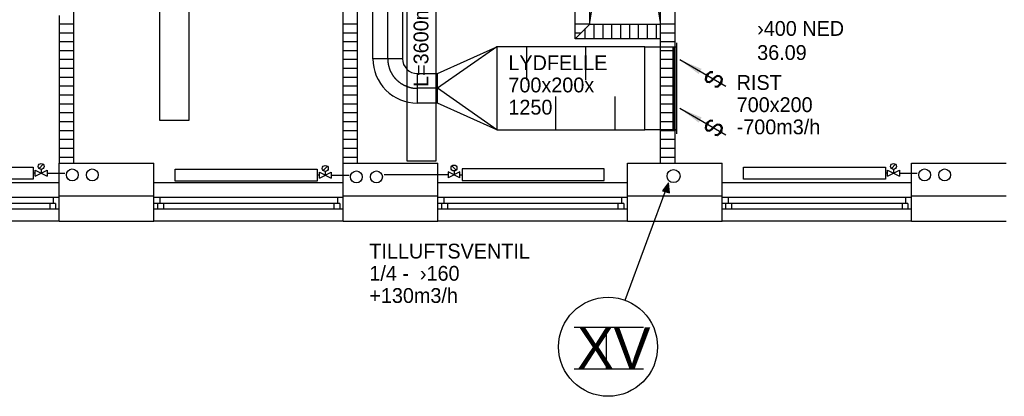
# Model space of a CAD drawing. Header units: millimetres. Extents: x 0 to 83130, y 0 to 53088.
# Tile 38 of 105: x 35672 to 43989, y 4804 to 7985. Entities that reach past the tile are written whole.
import ezdxf
from ezdxf.enums import TextEntityAlignment as Align

# ---------------------------------------------------------------- set-up
doc = ezdxf.new("R2010")
doc.units = ezdxf.units.MM
doc.header["$LTSCALE"] = 50
doc.header["$MEASUREMENT"] = 0
doc.header["$PDMODE"] = 1
doc.linetypes.add('2V-CENT', pattern=[23, 20, -1.5, 0, -1.5])
doc.linetypes.add('V-V', pattern=[2, 1, 1])
doc.layers.get('0').update_dxf_attribs({"linetype": 'CONTINUOUS'})
for name, color, linetype in [('20604A200D001$0$A12-HEL1', 251, 'CONTINUOUS'), ('20604A200D001$0$A12-HEL3', 251, 'CONTINUOUS'), ('20604A200D001$0$A12-HEL4', 251, 'CONTINUOUS'), ('20604A200D001$0$A23-HEL1', 251, 'CONTINUOUS'), ('20604A200D001$0$A24-HEL1', 251, 'CONTINUOUS'), ('20604A200D001$0$A24-HEL2', 251, 'CONTINUOUS'), ('20604A200D001$0$A24-SKR1', 251, 'CONTINUOUS'), ('V050', 1, 'CONTINUOUS'), ('V051', 1, 'CONTINUOUS'), ('V060-', 3, 'CONTINUOUS'), ('V061-', 1, 'CONTINUOUS'), ('V070-', 3, 'CONTINUOUS'), ('V071-', 1, 'CONTINUOUS'), ('V090-', 2, 'CONTINUOUS'), ('V091', 1, 'CONTINUOUS'), ('V100-', 6, 'CONTINUOUS'), ('V110', 1, 'CONTINUOUS'), ('V111', 3, 'CONTINUOUS'), ('xref', 7, 'CONTINUOUS')]:
    doc.layers.add(name, color=color, linetype=linetype)
doc.styles.add('FISO', font='fiso')
doc.styles.add('ISO', font='ISO')
doc.styles.add('SIMPLEX', font='SIMPLEX')

# ---------------------------------------------------------------- blocks, each defined once
blk = doc.blocks.new('VUN')
at = {"color": 0}
blk.add_circle((0, 0), 0.5, dxfattribs=at)
blk = doc.blocks.new('CBOJ90_PB', base_point=(86107, 31352))
at = {"color": 0, "linetype": 'ByBlock'}
blk.add_arc((86106, 31353), 1, 270, 360, dxfattribs=at)
blk = doc.blocks.new('KBOJ90_PB', base_point=(86107, 31352))
at = {"color": 0, "linetype": 'ByBlock'}
for p, q in [((86106.5, 31353), (86107.5, 31353)), ((86106, 31352.5), (86106, 31351.5))]:
    blk.add_line(p, q, dxfattribs=at)
for radius in [1.5, 0.5]:
    blk.add_arc((86106, 31353), radius, 270, 360, dxfattribs=at)
blk = doc.blocks.new('3BOJ90_PB', base_point=(86107, 31352))
for p in [(86107, 31353), (86106, 31352)]:
    blk.add_point(p)
at = {"color": 1, "linetype": '2V-CENT'}
blk.add_blockref('CBOJ90_PB', (86107, 31352), dxfattribs=at)
at = {"color": 0, "linetype": 'ByBlock'}
blk.add_blockref('KBOJ90_PB', (86107, 31352), dxfattribs=at)
at = {"style": 'ISO', "flags": 3}
blk.add_attdef('0', (86107, 31352), '', height=1, dxfattribs=at)
blk = doc.blocks.new('KRODIMF_700X250X500')
at = {"color": 0, "linetype": 'ByBlock'}
for p, q in [((-250, -350), (-250, 350)), ((-250, 350), (250, 125)), ((250, 125), (250, -125)), ((250, -125), (-250, -350))]:
    blk.add_line(p, q, dxfattribs=at)
at = {"color": 1, "linetype": 'Continuous'}
for p in [(-250, 350), (-250, -350)]:
    blk.add_line(p, (250, 0), dxfattribs=at)
blk = doc.blocks.new('2RODIMF_700X250X500')
for p in [(-250, 0), (250, 0)]:
    blk.add_point(p)
at = {"color": 0, "linetype": 'ByBlock'}
blk.add_blockref('KRODIMF_700X250X500', (0, 0), dxfattribs=at)
at = {"style": 'FISO', "flags": 3}
blk.add_attdef('0', (0, 0), '', height=1, dxfattribs=at)
blk = doc.blocks.new('LD_P_A')
for p, q in [((1, 1), (0, 1)), ((0, 1), (0, 0)), ((1, 0), (1, 1)), ((0, 0), (1, 0))]:
    blk.add_line(p, q)
at = {"color": 1}
for p, q in [((0.2, 1), (0.2, 0.6)), ((0.6, 1), (0.6, 0.6)), ((0.4, 0), (0.4, 0.4)), ((0.8, 0), (0.8, 0.4))]:
    blk.add_line(p, q, dxfattribs=at)
blk = doc.blocks.new('VAGG_P', base_point=(16250.5, 22586.5))
for p, q in [((16250, 22587.5), (16251, 22587.5)), ((16250, 22587.5), (16250, 22586.5)), ((16251, 22587.5), (16251, 22586.5))]:
    blk.add_line(p, q)
at = {"color": 6}
blk.add_line((16249.95, 22586.5), (16251.05, 22586.5), dxfattribs=at)
blk = doc.blocks.new('C3A', base_point=(16246, 22590.5))
at = {"color": 0, "linetype": 'ByBlock'}
blk.add_line((16247, 22590.5), (16246, 22590.5), dxfattribs=at)
blk = doc.blocks.new('K3A', base_point=(16246, 22590.5))
at = {"color": 0, "linetype": 'ByBlock'}
for p, q in [((16246, 22591), (16247, 22591)), ((16247, 22591), (16247, 22590)), ((16247, 22590), (16246, 22590))]:
    blk.add_line(p, q, dxfattribs=at)
blk = doc.blocks.new('33A', base_point=(16246, 22590.5))
blk.add_point((16247, 22590.5))
at = {"color": 0, "linetype": 'ByBlock'}
blk.add_blockref('K3A', (16246, 22590.5), dxfattribs=at)
at = {"color": 1, "linetype": '2V-CENT'}
blk.add_blockref('C3A', (16246, 22590.5), dxfattribs=at)
at = {"style": 'SIMPLEX', "flags": 3}
blk.add_attdef('0', (16246, 22590.5), '', height=1, dxfattribs=at)
blk = doc.blocks.new('V420', base_point=(455, 404.5))
blk.add_line((455, 404.5), (464, 404.5))
blk.add_solid([(455, 404.5), (459, 405), (459, 404)])
blk = doc.blocks.new('V422', base_point=(16230, 22585))
blk.add_blockref('V420', (16230, 22585))
at = {"style": 'SIMPLEX'}
blk.add_text('s', height=4, rotation=90, dxfattribs=at).set_placement((16238, 22585), align=Align.CENTER)
blk = doc.blocks.new('20604A200D001')
at = {"layer": '20604A200D001$0$A12-HEL1', "color": 7}
for points in [[(49875, 4278), (51475, 4278)], [(52275, 4278), (53875, 4278)], [(54675, 4278), (56275, 4278)], [(57075, 4278), (58675, 4278)], [(51475, 3953), (49875, 3953)], [(53875, 3953), (52275, 3953)], [(56275, 3953), (54675, 3953)], [(58675, 3953), (57075, 3953)]]:
    blk.add_lwpolyline(points, dxfattribs=at)
at = {"layer": '20604A200D001$0$A12-HEL3', "color": 7}
for points in [[(51475, 4443), (52275, 4443)], [(51475, 4168), (51475, 4443)], [(52275, 4168), (52275, 4443)], [(53875, 4443), (54675, 4443)], [(53875, 4168), (53875, 4443)], [(54675, 4168), (54675, 4443)], [(56275, 4443), (57075, 4443)], [(56275, 4168), (56275, 4443)], [(57075, 4168), (57075, 4443)], [(58675, 4443), (59475, 4443)], [(58675, 4168), (58675, 4443)]]:
    blk.add_lwpolyline(points, dxfattribs=at)
at = {"layer": '20604A200D001$0$A12-HEL4', "color": 7}
for points in [[(51475, 4168), (52275, 4168)], [(51475, 3953), (51475, 4168)], [(52275, 3953), (52275, 4168)], [(53875, 4168), (54675, 4168)], [(53875, 3953), (53875, 4168)], [(54675, 3953), (54675, 4168)], [(56275, 4168), (57075, 4168)], [(56275, 3953), (56275, 4168)], [(57075, 3953), (57075, 4168)], [(58675, 4168), (59475, 4168)], [(58675, 3953), (58675, 4168)], [(51475, 3953), (52275, 3953)], [(53875, 3953), (54675, 3953)], [(56275, 3953), (57075, 3953)], [(58675, 3953), (59475, 3953)]]:
    blk.add_lwpolyline(points, dxfattribs=at)
at = {"layer": '20604A200D001$0$A23-HEL1', "color": 7}
for points in [[(51475, 4153), (49875, 4153)], [(51445, 4103), (49875, 4103)], [(51395, 4103), (51395, 4053)], [(51425, 4153), (51425, 4103)], [(51445, 4103), (51445, 4053)], [(53875, 4153), (52275, 4153)], [(53845, 4103), (52275, 4103)], [(52305, 4103), (52305, 4053)], [(52325, 4153), (52325, 4103)], [(52355, 4103), (52355, 4053)], [(53795, 4103), (53795, 4053)], [(53825, 4153), (53825, 4103)], [(53845, 4103), (53845, 4053)], [(56275, 4153), (54675, 4153)], [(56245, 4103), (54675, 4103)], [(54705, 4103), (54705, 4053)], [(54725, 4153), (54725, 4103)], [(54755, 4103), (54755, 4053)], [(56195, 4103), (56195, 4053)], [(56225, 4153), (56225, 4103)], [(56245, 4103), (56245, 4053)], [(58675, 4153), (57075, 4153)], [(58645, 4103), (57075, 4103)], [(57105, 4103), (57105, 4053)], [(57125, 4153), (57125, 4103)], [(57155, 4103), (57155, 4053)], [(58595, 4103), (58595, 4053)], [(58625, 4153), (58625, 4103)], [(58645, 4103), (58645, 4053)], [(51475, 4053), (49875, 4053)], [(53875, 4053), (52275, 4053)], [(56275, 4053), (54675, 4053)], [(58675, 4053), (57075, 4053)]]:
    blk.add_lwpolyline(points, dxfattribs=at)
at = {"layer": '20604A200D001$0$A24-HEL1', "color": 7}
for points in [[(55954.5, 9446.8), (56554.5, 5613.7)], [(55954.5, 5613.7), (56554.5, 9413.7)]]:
    blk.add_lwpolyline(points, dxfattribs=at)
at = {"layer": '20604A200D001$0$A24-HEL2', "color": 7}
for points in [[(53875, 4443), (53875, 9551)], [(53995, 4443), (53995, 9545.4)], [(55834.5, 5493.7), (55834.5, 9453.2)], [(55954.5, 9446.8), (55954.5, 5613.7)], [(56554.5, 4443), (56554.5, 9413.7)], [(56674.5, 9406.9), (56674.5, 4443)], [(51595, 5740.1), (51595, 4443)], [(51475, 5690.4), (51475, 4443)], [(56554.5, 5613.7), (55954.5, 5613.7)], [(56554.5, 5493.7), (55834.5, 5493.7)]]:
    blk.add_lwpolyline(points, dxfattribs=at)
at = {"layer": '20604A200D001$0$A24-SKR1', "color": 7}
for points in [[(51475, 5619.4), (51595, 5619.4)], [(53875, 5619.4), (53995, 5619.4)], [(55834.5, 5619.4), (55954.5, 5619.4)], [(55954.5, 5613.7), (55834.5, 5493.7)], [(55919.5, 5493.7), (55919.5, 5578.7)], [(55994.5, 5493.7), (55994.5, 5613.7)], [(56069.5, 5493.7), (56069.5, 5613.7)], [(56144.5, 5493.7), (56144.5, 5613.7)], [(56219.5, 5493.7), (56219.5, 5613.7)], [(56294.5, 5493.7), (56294.5, 5613.7)], [(56369.5, 5493.7), (56369.5, 5613.7)], [(56444.5, 5493.7), (56444.5, 5613.7)], [(56519.5, 5493.7), (56519.5, 5613.7)], [(56554.5, 5619.4), (56674.5, 5619.4)], [(51475, 5544.4), (51595, 5544.4)], [(53875, 5544.4), (53995, 5544.4)], [(55834.5, 5544.4), (55885.2, 5544.4)], [(55844.5, 5493.7), (55844.5, 5503.7)], [(56554.5, 5544.4), (56674.5, 5544.4)], [(51475, 5469.4), (51595, 5469.4)], [(53875, 5469.4), (53995, 5469.4)], [(56554.5, 5469.4), (56674.5, 5469.4)], [(51475, 5394.4), (51595, 5394.4)], [(53875, 5394.4), (53995, 5394.4)], [(56554.5, 5394.4), (56674.5, 5394.4)], [(51475, 5319.4), (51595, 5319.4)], [(51475, 5244.4), (51595, 5244.4)], [(53875, 5319.4), (53995, 5319.4)], [(53875, 5244.4), (53995, 5244.4)], [(56554.5, 5319.4), (56674.5, 5319.4)], [(56554.5, 5244.4), (56674.5, 5244.4)], [(51475, 5169.4), (51595, 5169.4)], [(53875, 5169.4), (53995, 5169.4)], [(56554.5, 5169.4), (56674.5, 5169.4)], [(51475, 5094.4), (51595, 5094.4)], [(53875, 5094.4), (53995, 5094.4)], [(56554.5, 5094.4), (56674.5, 5094.4)], [(51475, 5019.4), (51595, 5019.4)], [(53875, 5019.4), (53995, 5019.4)], [(56554.5, 5019.4), (56674.5, 5019.4)], [(51475, 4944.4), (51595, 4944.4)], [(53875, 4944.4), (53995, 4944.4)], [(56554.5, 4944.4), (56674.5, 4944.4)], [(51475, 4869.4), (51595, 4869.4)], [(53875, 4869.4), (53995, 4869.4)], [(56554.5, 4869.4), (56674.5, 4869.4)], [(51475, 4794.4), (51595, 4794.4)], [(53875, 4794.4), (53995, 4794.4)], [(56554.5, 4794.4), (56674.5, 4794.4)], [(51475, 4719.4), (51595, 4719.4)], [(53875, 4719.4), (53995, 4719.4)], [(56554.5, 4719.4), (56674.5, 4719.4)], [(51475, 4644.4), (51595, 4644.4)], [(53875, 4644.4), (53995, 4644.4)], [(56554.5, 4644.4), (56674.5, 4644.4)], [(51475, 4569.4), (51595, 4569.4)], [(51475, 4494.4), (51595, 4494.4)], [(53875, 4569.4), (53995, 4569.4)], [(53875, 4494.4), (53995, 4494.4)], [(56554.5, 4569.4), (56674.5, 4569.4)], [(56554.5, 4494.4), (56674.5, 4494.4)]]:
    blk.add_lwpolyline(points, dxfattribs=at)

msp = doc.modelspace()

# ---------------------------------------------------------------- linework, layer by layer
at = {"layer": 'V060-', "linetype": 'Continuous'}
for p, q in [((38656, 7655.29, -320), (38656, 10257, -320)), ((38906, 10257, -320), (38906, 7655.29, -320)), ((40952.18, 7755, -320), (41222.77, 7755, -320)), ((39031, 7530, -320), (39203.01, 7530, -320)), ((39203.01, 7280, -320), (39031, 7280, -320)), ((41222.77, 7055, -320), (40952.18, 7055, -320))]:
    msp.add_line(p, q, dxfattribs=at)
at = {"layer": 'V060-', "color": 1, "linetype": '2V-CENT'}
for p, q in [((38781, 7655.29, -320), (38781, 8766.99, -320)), ((39203.01, 7405, -320), (39031, 7405, -320))]:
    msp.add_line(p, q, dxfattribs=at)
at = {"layer": 'V091'}
for p, q in [((40786.03, 5614.91), (41152.2, 6606.72)), ((41152.2, 6606.72), (41103.27, 6538.19)), ((41161.98, 6521.87), (41152.2, 6606.72)), ((41103.27, 6538.19), (41161.98, 6521.87))]:
    msp.add_line(p, q, dxfattribs=at)
at = {"layer": 'V091', "color": 3}
for p, q in [((40357.22, 5386.91), (40942.43, 5386.91)), ((40627.31, 5386.91), (40627.31, 5036.47)), ((40357.22, 5036.47), (40942.43, 5036.47))]:
    msp.add_line(p, q, dxfattribs=at)
at = {"layer": 'V091', "color": 1}
msp.add_circle((40642.29, 5222.39), 418.02, dxfattribs=at)
at = {"layer": 'V091'}
msp.add_solid([(41103.27, 6538.19), (41161.98, 6521.87), (41152.2, 6606.72)], dxfattribs=at)
at = {"layer": 'V100-', "color": 1}
for p, q in [((35835.84, 6728.08), (35871.19, 6763.44)), ((38235.84, 6711.18), (38271.19, 6746.53)), ((39358.65, 6714.5), (39323.3, 6749.86)), ((43035.84, 6728.08), (43071.19, 6763.44)), ((35803.52, 6663.9), (35903.52, 6713.9)), ((35803.52, 6713.9), (35903.52, 6663.9)), ((35803.52, 6663.9), (35803.52, 6713.9)), ((35853.52, 6720.76), (35853.52, 6688.9)), ((35903.52, 6713.9), (35903.52, 6663.9)), ((38203.52, 6647), (38303.52, 6697)), ((38203.52, 6697), (38303.52, 6647)), ((38203.52, 6647), (38203.52, 6697)), ((38253.52, 6703.86), (38253.52, 6672)), ((38303.52, 6697), (38303.52, 6647)), ((39290.97, 6700.32), (39290.97, 6650.32)), ((39390.97, 6700.32), (39290.97, 6650.32)), ((39390.97, 6650.32), (39290.97, 6700.32)), ((39340.97, 6707.18), (39340.97, 6675.32)), ((39390.97, 6650.32), (39390.97, 6700.32)), ((43003.52, 6663.9), (43103.52, 6713.9)), ((43003.52, 6713.9), (43103.52, 6663.9)), ((43003.52, 6663.9), (43003.52, 6713.9)), ((43053.52, 6720.76), (43053.52, 6688.9)), ((43103.52, 6713.9), (43103.52, 6663.9))]:
    msp.add_line(p, q, dxfattribs=at)
at = {"layer": 'V100-', "linetype": 'V-V'}
for p, q in [((35803.52, 6688.9), (35785.75, 6688.9)), ((35903.52, 6688.9), (36054.58, 6688.9)), ((38203.52, 6672), (38185.75, 6672)), ((38303.52, 6672), (38454.58, 6672)), ((39290.97, 6675.32), (38750.74, 6675.32)), ((39390.97, 6675.32), (39408.74, 6675.32)), ((43003.52, 6688.9), (42985.75, 6688.9)), ((43103.52, 6688.9), (43254.58, 6688.9))]:
    msp.add_line(p, q, dxfattribs=at)
at = {"layer": 'V100-', "color": 1}
for points in [[(35785.75, 6738.9), (35785.75, 6638.9), (34585.75, 6638.9), (34585.75, 6738.9)], [(42985.75, 6738.9), (42985.75, 6638.9), (41785.75, 6638.9), (41785.75, 6738.9)], [(38185.75, 6722), (38185.75, 6622), (36985.75, 6622), (36985.75, 6722)], [(39408.74, 6725.32), (39408.74, 6625.32), (40608.74, 6625.32), (40608.74, 6725.32)]]:
    msp.add_lwpolyline(points, close=True, dxfattribs=at)
for centre in [(35853.52, 6745.76), (38253.52, 6728.86), (39340.97, 6732.18), (43053.52, 6745.76)]:
    msp.add_circle(centre, 25, dxfattribs=at)
at = {"layer": 'V110'}
for points in [[(36853.4, 10736.81), (36853.4, 7136.81), (37103.4, 7136.81), (37103.4, 10736.81)], [(38941.2, 10393.7), (38941.2, 6793.7), (39191.2, 6793.7), (39191.2, 10393.7)]]:
    msp.add_lwpolyline(points, close=True, dxfattribs=at)

# ---------------------------------------------------------------- block references
at = {"layer": 'V050', "xscale": 1250, "yscale": 700, "zscale": 1250}
msp.add_blockref('LD_P_A', (39702.18, 7055, -320), dxfattribs=at)
at = {"layer": 'V060-', "linetype": 'Continuous', "rotation": 180}
msp.add_blockref('2RODIMF_700X250X500', (39452.18, 7405, -320), dxfattribs=at)
at = {"layer": 'V060-', "linetype": 'Continuous', "xscale": 250.0000000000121, "yscale": 250.0000000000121, "zscale": 250.0000000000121, "rotation": 270}
msp.add_blockref('3BOJ90_PB', (38781, 7405, -320), dxfattribs=at)
at = {"layer": 'V070-', "linetype": 'Continuous', "xscale": 10, "yscale": 700, "zscale": 10, "rotation": 180}
msp.add_blockref('33A', (41202.77, 7405), dxfattribs=at)
at = {"layer": 'V070-'}
for name, p, xscale, yscale, zscale, rotation in [('VAGG_P', (41222.77, 7405), 700, 20, 700, 90), ('V422', (41247.11, 7647.55), 50, 50, 50, 329.9999999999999), ('V422', (41247.11, 7237.46), 50, 50, 50, 329.9999999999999)]:
    msp.add_blockref(name, p, dxfattribs=dict(at, xscale=xscale, yscale=yscale, zscale=zscale, rotation=rotation))
at = {"layer": 'V090-', "color": 1, "xscale": 110, "yscale": 110, "zscale": 110, "rotation": 270}
msp.add_blockref('VUN', (41195.19, 6663.94), dxfattribs=at)
at = {"layer": 'V100-', "color": 1, "xscale": 100, "yscale": 100, "zscale": 100, "rotation": 270}
for p in [(36116.11, 6673.86), (36285.41, 6673.86), (38516.11, 6656.95), (38685.41, 6656.95), (43316.11, 6673.86), (43485.41, 6673.86)]:
    msp.add_blockref('VUN', p, dxfattribs=at)
at = {"layer": 'xref'}
msp.add_blockref('20604A200D001', (-15469.5, 2330.58), dxfattribs=at)

# ---------------------------------------------------------------- texts
at = {"layer": 'V051', "color": 1, "style": 'FISO'}
for s, p in [('LYDFELLE', (39800.26, 7558.4)), ('700x200x', (39800.26, 7370.9)), ('1250', (39800.26, 7183.4))]:
    msp.add_text(s, height=125, dxfattribs=at).set_placement(p)
at = {"layer": 'V061-', "color": 1, "style": 'FISO'}
for s, p in [('›400 NED', (41901.77, 7848.23)), ('36.09', (41901.77, 7644.83))]:
    msp.add_text(s, height=125, dxfattribs=at).set_placement(p)
at = {"layer": 'V071-', "color": 1, "style": 'FISO'}
for s, p in [('RIST', (41728.77, 7391.98)), ('700x200', (41728.77, 7204.48)), ('-700m3/h', (41728.77, 7016.98)), ('TILLUFTSVENTIL', (38625.7, 5967.95)), ('1/4 -  ›160', (38625.7, 5780.45)), ('+130m3/h', (38625.7, 5592.95))]:
    msp.add_text(s, height=125, dxfattribs=at).set_placement(p)
at = {"layer": 'V091', "color": 3, "style": 'FISO'}
for s, p in [('X', (40379.48, 5036.93)), ('V', (40688.63, 5036.93))]:
    msp.add_text(s, height=350, dxfattribs=at).set_placement(p)
at = {"layer": 'V111', "color": 1, "style": 'FISO'}
msp.add_text('L=3600mm', height=125, rotation=90, dxfattribs=at).set_placement((39124.36, 7416.85))

doc.saveas('drawing.dxf')
